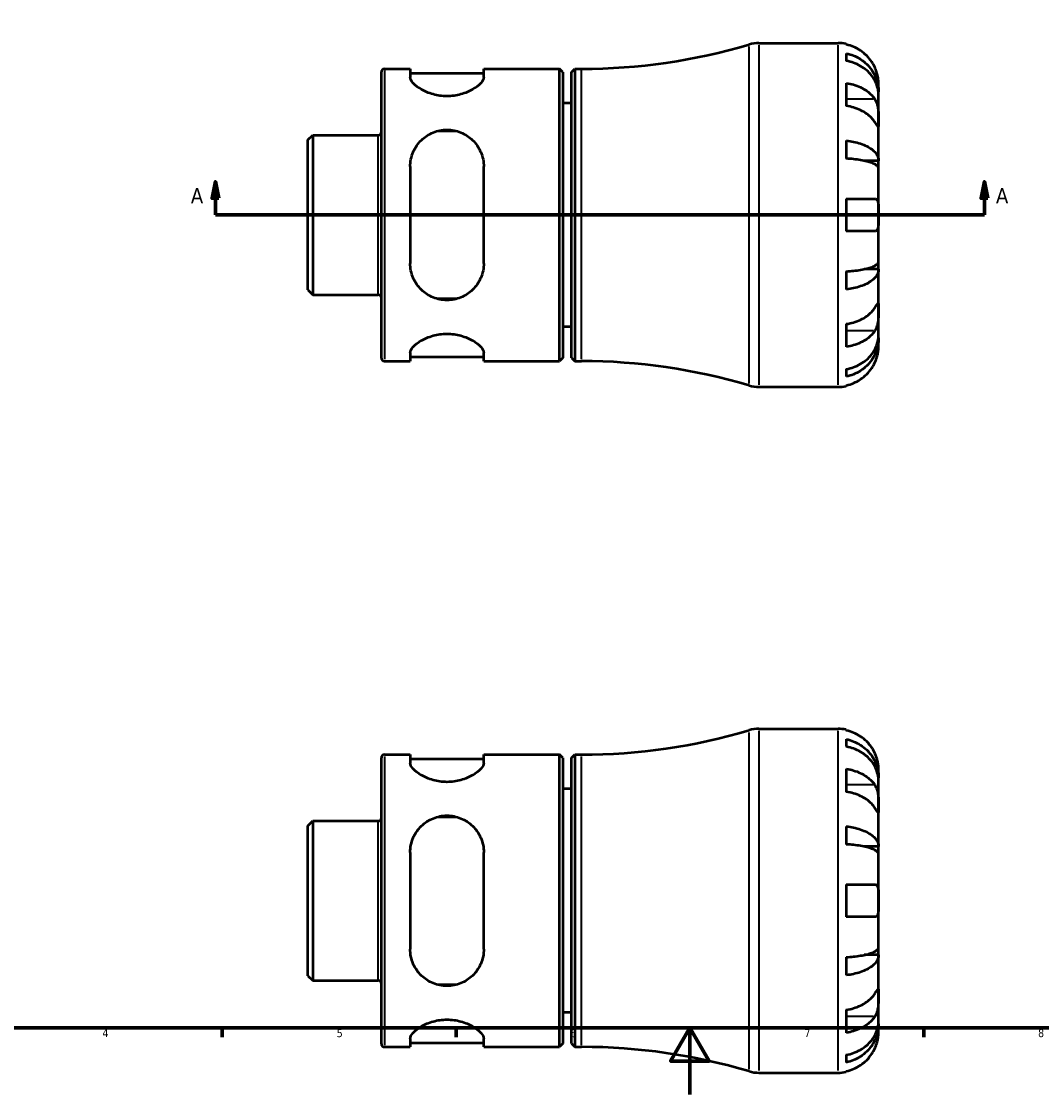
# Model space of a CAD drawing. Header units: millimetres. Extents: x -86 to 904, y -52 to 594.
# Tile 2 of 5: x 220 to 526, y 0 to 321. Entities that reach past the tile are written whole.
import ezdxf

# ---------------------------------------------------------------- set-up
doc = ezdxf.new("R2010")
doc.units = ezdxf.units.MM
for name, color, linetype, lineweight in [('Border (ANSI)', 7, 'Continuous', 70), ('Section Line (ANSI)', 7, 'Continuous', 70), ('Visible (ANSI)', 7, 'Continuous', 50), ('Visible Narrow (ANSI)', 7, 'Continuous', 35)]:
    doc.layers.add(name, color=color, linetype=linetype, lineweight=lineweight)
doc.styles.add('Label Text (ANSI)', font='tahoma.ttf')
doc.styles.add('Note Text (ANSI)', font='tahoma.ttf')

# ---------------------------------------------------------------- blocks, each defined once
blk = doc.blocks.new('Borders Default Border')
at = {"layer": 'Border (ANSI)'}
for p, q in [((280.33, 20), (280.33, 17.2)), ((350.42, 20), (350.42, 17.2)), ((490.58, 20), (490.58, 17.2))]:
    blk.add_line(p, q, dxfattribs=at)
at = {"layer": 'Border (ANSI)', "flags": 128}
for points in [[(20, 20), (20, 574), (821, 574), (821, 20), (20, 20)], [(420.5, 0), (420.5, 20), (414.73, 10), (426.27, 10), (420.5, 20)]]:
    blk.add_lwpolyline(points, dxfattribs=at)
at = {"layer": 'Border (ANSI)', "color": 5, "true_color": 0x0000ff, "char_height": 2.4, "attachment_point": 7, "style": 'Note Text (ANSI)'}
for s, insert in [('4', (244.45, 17.2)), ('5', (314.67, 17.15)), ('6', (384.69, 17.15)), ('7', (454.8, 17.2)), ('8', (524.84, 17.15))]:
    blk.add_mtext(s, dxfattribs=dict(at, insert=insert))
blk = doc.blocks.new('2dTransSection0')
at = {"layer": 'Section Line (ANSI)', "linetype": 'Continuous'}
for p, q in [((278.32, 273.43), (277.32, 268.43)), ((278.32, 268.43), (278.32, 273.43)), ((279.32, 268.43), (278.32, 273.43)), ((508.74, 273.43), (507.74, 268.43)), ((508.74, 268.43), (508.74, 273.43)), ((509.74, 268.43), (508.74, 273.43)), ((277.32, 268.43), (279.32, 268.43)), ((278.32, 263.43), (278.32, 268.43)), ((507.74, 268.43), (509.74, 268.43)), ((508.74, 263.43), (508.74, 268.43)), ((278.32, 263.43), (287.26, 263.43)), ((499.81, 263.43), (508.74, 263.43))]:
    blk.add_line(p, q, dxfattribs=at)
at = {"layer": 'Section Line (ANSI)'}
blk.add_line((278.32, 263.43), (508.74, 263.43), dxfattribs=at)
at = {"layer": 'Section Line (ANSI)', "linetype": 'Continuous', "flags": 128}
for points in [[(279.32, 268.43), (278.32, 273.43), (277.32, 268.43), (279.32, 268.43)], [(509.74, 268.43), (508.74, 273.43), (507.74, 268.43), (509.74, 268.43)]]:
    blk.add_lwpolyline(points, dxfattribs=at)
at = {"layer": 'Section Line (ANSI)'}
for points in [[(279.32, 268.43), (278.32, 273.43), (277.32, 268.43), (279.32, 268.43)], [(509.74, 268.43), (508.74, 273.43), (507.74, 268.43), (509.74, 268.43)]]:
    blk.add_solid(points, dxfattribs=at)
at = {"layer": 'Section Line (ANSI)', "char_height": 4.57, "attachment_point": 7, "style": 'Label Text (ANSI)'}
for insert in [(270.96, 266.93), (512.21, 266.93)]:
    blk.add_mtext('A', dxfattribs=dict(at, insert=insert))

msp = doc.modelspace()

# ---------------------------------------------------------------- linework, layer by layer
at = {"layer": 'Visible (ANSI)'}
for p, q in [((441.1703, 314.9274), (464.9062, 314.9274)), ((467.3312, 314.6824), (467.3312, 314.4524)), ((467.3312, 311.8216), (467.3312, 309.5862)), ((328.0312, 220.5774), (328.0312, 306.2774)), ((328.9562, 307.2024), (336.6737, 307.2024)), ((336.6737, 307.2024), (336.6737, 304.7346)), ((336.6737, 305.9424), (358.7237, 305.9424)), ((358.7237, 307.2024), (381.4662, 307.2024)), ((358.7237, 304.7346), (358.7237, 307.2024)), ((381.4662, 219.6524), (381.4662, 307.2024)), ((382.4662, 306.2024), (381.4662, 307.2024)), ((382.4662, 306.2024), (382.4662, 220.6524)), ((385.0312, 306.2024), (386.0312, 307.2024)), ((385.0312, 220.6524), (385.0312, 306.2024)), ((386.0312, 307.2024), (386.0312, 219.6524)), ((386.0312, 307.2024), (388.0312, 307.2024)), ((467.3312, 302.937), (467.3312, 296.0781)), ((477.0312, 300.2687), (477.0312, 302.8024)), ((477.0312, 300.2687), (476.98, 300.2687)), ((477.0312, 299.3043), (477.0312, 300.2687)), ((477.0312, 291.2697), (477.0312, 299.3043)), ((385.0312, 296.9274), (382.4662, 296.9274)), ((477.0312, 279.6519), (477.0312, 291.2697)), ((306.0312, 285.8948), (307.4653, 287.3289)), ((307.4653, 287.3289), (327.1062, 287.3289)), ((307.4653, 287.3289), (307.4653, 239.5259)), ((344.9339, 288.5901), (350.4636, 288.5901)), ((306.0312, 240.96), (306.0312, 285.8948)), ((467.3312, 285.7084), (467.3312, 280.3115)), ((477.0312, 279.6519), (472.7395, 279.6519)), ((477.0312, 277.3237), (477.0312, 279.6519)), ((336.6737, 277.9174), (336.6737, 248.9374)), ((358.7237, 248.9374), (358.7237, 277.9174)), ((477.0312, 263.4274), (477.0312, 277.3237)), ((467.3312, 268.2774), (467.3312, 258.5774)), ((467.3312, 268.2774), (475.8994, 268.2774)), ((477.0312, 249.531), (477.0312, 263.4274)), ((475.8994, 258.5774), (467.3312, 258.5774)), ((477.0312, 247.2028), (477.0312, 249.531)), ((467.3312, 246.5432), (467.3312, 241.1464)), ((477.0312, 247.2028), (472.7395, 247.2028)), ((477.0312, 235.585), (477.0312, 247.2028)), ((306.0312, 240.96), (307.4653, 239.5259)), ((307.4653, 239.5259), (327.1062, 239.5259)), ((350.4636, 238.2647), (344.9339, 238.2647)), ((477.0312, 227.5504), (477.0312, 235.585)), ((385.0312, 229.9274), (382.4662, 229.9274)), ((467.3312, 230.7767), (467.3312, 223.9177)), ((477.0312, 226.5861), (476.98, 226.5861)), ((477.0312, 226.5861), (477.0312, 227.5504)), ((477.0312, 224.0524), (477.0312, 226.5861)), ((336.6737, 222.1201), (336.6737, 219.6524)), ((358.7237, 219.6524), (358.7237, 222.1201)), ((328.9562, 219.6524), (336.6737, 219.6524)), ((336.6737, 220.9124), (358.7237, 220.9124)), ((358.7237, 219.6524), (381.4662, 219.6524)), ((382.4662, 220.6524), (381.4662, 219.6524)), ((385.0312, 220.6524), (386.0312, 219.6524)), ((386.0312, 219.6524), (388.0312, 219.6524)), ((467.3312, 217.2686), (467.3312, 215.0331)), ((467.3312, 212.4023), (467.3312, 212.1723)), ((441.1703, 211.9274), (464.9062, 211.9274)), ((441.1703, 109.5288), (464.9062, 109.5288)), ((467.3312, 109.2838), (467.3312, 109.0538)), ((467.3312, 106.423), (467.3312, 104.1876)), ((328.0312, 15.1788), (328.0312, 100.8788)), ((328.9562, 101.8038), (336.6737, 101.8038)), ((336.6737, 101.8038), (336.6737, 99.3361)), ((336.6737, 100.5438), (358.7237, 100.5438)), ((358.7237, 101.8038), (381.4662, 101.8038)), ((358.7237, 99.3361), (358.7237, 101.8038)), ((381.4662, 14.2538), (381.4662, 101.8038)), ((382.4662, 100.8038), (381.4662, 101.8038)), ((382.4662, 100.8038), (382.4662, 15.2538)), ((385.0312, 100.8038), (386.0312, 101.8038)), ((385.0312, 15.2538), (385.0312, 100.8038)), ((386.0312, 101.8038), (386.0312, 14.2538)), ((386.0312, 101.8038), (388.0312, 101.8038)), ((467.3312, 97.5384), (467.3312, 90.6795)), ((477.0312, 94.8701), (477.0312, 97.4038)), ((477.0312, 94.8701), (476.98, 94.8701)), ((477.0312, 93.9057), (477.0312, 94.8701)), ((477.0312, 85.8711), (477.0312, 93.9057)), ((385.0312, 91.5288), (382.4662, 91.5288)), ((477.0312, 74.2533), (477.0312, 85.8711)), ((306.0312, 80.4962), (307.4653, 81.9303)), ((306.0312, 35.5614), (306.0312, 80.4962)), ((307.4653, 81.9303), (327.1062, 81.9303)), ((307.4653, 81.9303), (307.4653, 34.1273)), ((344.9339, 83.1915), (350.4636, 83.1915)), ((467.3312, 80.3098), (467.3312, 74.9129)), ((477.0312, 74.2533), (472.7395, 74.2533)), ((477.0312, 71.9251), (477.0312, 74.2533)), ((336.6737, 72.5188), (336.6737, 43.5388)), ((358.7237, 43.5388), (358.7237, 72.5188)), ((477.0312, 58.0288), (477.0312, 71.9251)), ((467.3312, 62.8788), (467.3312, 53.1788)), ((467.3312, 62.8788), (475.8994, 62.8788)), ((477.0312, 44.1324), (477.0312, 58.0288)), ((475.8994, 53.1788), (467.3312, 53.1788)), ((477.0312, 41.8043), (472.7395, 41.8043)), ((477.0312, 41.8043), (477.0312, 44.1324)), ((477.0312, 30.1865), (477.0312, 41.8043)), ((467.3312, 41.1446), (467.3312, 35.7478)), ((306.0312, 35.5614), (307.4653, 34.1273)), ((307.4653, 34.1273), (327.1062, 34.1273)), ((350.4636, 32.8661), (344.9339, 32.8661)), ((477.0312, 22.1518), (477.0312, 30.1865)), ((385.0312, 24.5288), (382.4662, 24.5288)), ((467.3312, 25.3781), (467.3312, 18.5192)), ((477.0312, 21.1875), (476.98, 21.1875)), ((477.0312, 21.1875), (477.0312, 22.1518)), ((477.0312, 18.6538), (477.0312, 21.1875)), ((336.6737, 16.7215), (336.6737, 14.2538)), ((358.7237, 14.2538), (358.7237, 16.7215)), ((328.9562, 14.2538), (336.6737, 14.2538)), ((336.6737, 15.5138), (358.7237, 15.5138)), ((358.7237, 14.2538), (381.4662, 14.2538)), ((382.4662, 15.2538), (381.4662, 14.2538)), ((385.0312, 15.2538), (386.0312, 14.2538)), ((386.0312, 14.2538), (388.0312, 14.2538)), ((467.3312, 11.87), (467.3312, 9.6345)), ((441.1703, 6.5288), (464.9062, 6.5288)), ((467.3312, 7.0037), (467.3312, 6.7738))]:
    msp.add_line(p, q, dxfattribs=at)
for centre, radius, start, end in [((388.0312, 483.5325), 176.3301, 270, 286.542668), ((441.1703, 304.6274), 10.3, 90, 106.542668), ((464.9062, 302.8024), 12.125, 78.463041, 90), ((328.9562, 306.2774), 0.925, 90, 180), ((327.1062, 288.2539), 0.925, 270, 0), ((327.1062, 238.6009), 0.925, 0, 90), ((328.9562, 220.5774), 0.925, 180, 270), ((388.0312, 43.3223), 176.3301, 73.457332, 90), ((441.1703, 222.2274), 10.3, 253.457332, 270), ((464.9062, 224.0524), 12.125, 270, 281.536959), ((441.1703, 99.2288), 10.3, 90, 106.542668), ((464.9062, 97.4038), 12.125, 78.463041, 90), ((388.0312, 278.1339), 176.3301, 270, 286.542668), ((328.9562, 100.8788), 0.925, 90, 180), ((327.1062, 82.8553), 0.925, 270, 0), ((327.1062, 33.2023), 0.925, 0, 90), ((328.9562, 15.1788), 0.925, 180, 270), ((388.0312, -162.0763), 176.3301, 73.457332, 90), ((441.1703, 16.8288), 10.3, 253.457332, 270), ((464.9062, 18.6538), 12.125, 270, 281.536959)]:
    msp.add_arc(centre, radius, start, end, dxfattribs=at)
for points, knots in [([(475.8994, 307.6524), (475.6451, 308.2023), (475.3347, 308.7618), (474.5273, 309.9745), (474.0006, 310.608), (472.9415, 311.6701), (472.3119, 312.197), (470.9557, 313.1058), (470.2291, 313.4878), (468.8662, 314.0537), (468.1078, 314.2932), (467.3312, 314.4524)], [5.91431509, 5.91431509, 5.91431509, 5.91431509, 6.08973097, 6.08973097, 6.31513088, 6.31513088, 6.53972007, 6.53972007, 6.76430927, 6.76430927, 6.98242657, 6.98242657, 6.98242657, 6.98242657]), ([(467.3312, 311.8216), (468.1085, 311.6675), (468.8676, 311.4356), (470.2311, 310.8878), (470.9577, 310.5182), (472.314, 309.6389), (472.9437, 309.1291), (474.0026, 308.1017), (474.5291, 307.4892), (475.4368, 306.1705), (475.818, 305.4643), (476.3924, 304.1186), (476.6378, 303.3549), (476.9572, 301.7946), (477.0312, 300.998), (477.0312, 300.2687)], [0.23003486, 0.23003486, 0.23003486, 0.23003486, 0.44833783, 0.44833783, 0.67289568, 0.67289568, 0.89745353, 0.89745353, 1.12262674, 1.12262674, 1.34779995, 1.34779995, 1.5738057, 1.5738057, 1.79981146, 1.79981146, 1.79981146, 1.79981146]), ([(477.0312, 299.3043), (477.0312, 299.9534), (476.9572, 300.6624), (476.6378, 302.051), (476.3924, 302.7307), (475.818, 303.9283), (475.4368, 304.5568), (474.5291, 305.7304), (474.0026, 306.2755), (472.9437, 307.1899), (472.314, 307.6436), (470.9577, 308.4262), (470.2311, 308.7551), (468.8676, 309.2426), (468.1085, 309.449), (467.3312, 309.5862)], [5.40543246, 5.40543246, 5.40543246, 5.40543246, 5.63143821, 5.63143821, 5.85744396, 5.85744396, 6.08261717, 6.08261717, 6.30779038, 6.30779038, 6.53234823, 6.53234823, 6.75690608, 6.75690608, 6.97520905, 6.97520905, 6.97520905, 6.97520905]), ([(477.0312, 302.8024), (477.0312, 302.8024), (477.032, 302.8752), (477.0252, 303.1793), (477.0164, 303.4272), (476.9574, 304.0464), (476.9109, 304.3998), (476.7663, 305.1432), (476.6769, 305.5156), (476.4892, 306.1479), (476.4076, 306.3951), (476.2345, 306.8685), (476.1453, 307.0931), (476.0009, 307.4291), (475.9509, 307.5411), (475.8994, 307.6524)], [0, 0, 0, 0, 0.145589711, 0.145589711, 0.30930841, 0.30930841, 0.458305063, 0.458305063, 0.587351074, 0.587351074, 0.667754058, 0.667754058, 0.739991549, 0.739991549, 0.776322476, 0.776322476, 0.776322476, 0.776322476]), ([(358.7237, 304.7346), (358.7237, 304.2248), (358.4216, 303.5983), (357.236, 302.2821), (356.3538, 301.5951), (354.3923, 300.4723), (353.2065, 299.9458), (351.2222, 299.3898), (350.5267, 299.2426), (349.1148, 299.0464), (348.3984, 298.9975), (347.6987, 298.9975), (346.9991, 298.9975), (346.2826, 299.0464), (344.8707, 299.2426), (344.1753, 299.3898), (342.191, 299.9458), (341.0051, 300.4723), (339.0436, 301.5951), (338.1615, 302.2821), (336.9758, 303.5983), (336.6737, 304.2248), (336.6737, 304.7346)], [-1.76366167, -1.76366167, -1.76366167, -1.76366167, -1.30162206, -1.30162206, -0.83958244, -0.83958244, -0.41979122, -0.41979122, -0.20989561, -0.20989561, 0, 0, 0, 0.20989561, 0.20989561, 0.41979122, 0.41979122, 0.83958244, 0.83958244, 1.30162206, 1.30162206, 1.76366167, 1.76366167, 1.76366167, 1.76366167]), ([(467.3312, 302.937), (468.1078, 302.8244), (468.8662, 302.6551), (470.2291, 302.2549), (470.9557, 301.9848), (472.3119, 301.3422), (472.9415, 300.9696), (474.0006, 300.2186), (474.5273, 299.7706), (475.3347, 298.9131), (475.6451, 298.5175), (475.8994, 298.1286)], [0.23003714, 0.23003714, 0.23003714, 0.23003714, 0.44815444, 0.44815444, 0.67274363, 0.67274363, 0.89733283, 0.89733283, 1.12273273, 1.12273273, 1.29814862, 1.29814862, 1.29814862, 1.29814862]), ([(475.8994, 291.2697), (475.6451, 291.6585), (475.3347, 292.0542), (474.5273, 292.9117), (474.0006, 293.3596), (472.9415, 294.1107), (472.3119, 294.4832), (470.9557, 295.1259), (470.2291, 295.396), (468.8662, 295.7961), (468.1078, 295.9655), (467.3312, 296.0781)], [5.91431509, 5.91431509, 5.91431509, 5.91431509, 6.08973097, 6.08973097, 6.31513088, 6.31513088, 6.53972007, 6.53972007, 6.76430927, 6.76430927, 6.98242657, 6.98242657, 6.98242657, 6.98242657]), ([(475.8994, 298.1286), (475.9531, 298.0466), (476.0051, 297.9611), (476.1873, 297.6385), (476.3063, 297.3824), (476.524, 296.807), (476.6193, 296.4876), (476.8105, 295.6674), (476.886, 295.1589), (476.9939, 294.0308), (477.0149, 293.4238), (477.0335, 292.2624), (477.0312, 291.7234), (477.0312, 291.2697)], [-0.780900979, -0.780900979, -0.780900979, -0.780900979, -0.742496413, -0.742496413, -0.641680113, -0.641680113, -0.533087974, -0.533087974, -0.377279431, -0.377279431, -0.192503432, -0.192503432, 0, 0, 0, 0]), ([(477.0312, 291.2697), (477.0312, 291.0016), (477.0315, 290.7658), (477.029, 290.3551), (477.026, 290.187), (477.0012, 289.9101), (476.9741, 289.8375), (476.863, 289.8633), (476.7824, 289.9539), (476.5849, 290.2272), (476.4878, 290.3718), (476.2647, 290.7099), (476.1411, 290.8999), (475.9702, 291.1615), (475.9352, 291.2151), (475.8994, 291.2697)], [0, 0, 0, 0, 0.113756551, 0.113756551, 0.235380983, 0.235380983, 0.394308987, 0.394308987, 0.546306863, 0.546306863, 0.652040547, 0.652040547, 0.753818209, 0.753818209, 0.779337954, 0.779337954, 0.779337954, 0.779337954]), ([(336.6737, 277.9174), (336.6737, 279.3707), (336.9758, 280.8883), (338.1615, 283.6487), (339.0436, 284.8934), (341.0051, 286.7728), (342.191, 287.5745), (344.1753, 288.3886), (344.8707, 288.5978), (346.2826, 288.8747), (346.9991, 288.9424), (348.3984, 288.9424), (349.1148, 288.8747), (350.5267, 288.5978), (351.2222, 288.3886), (353.2065, 287.5745), (354.3923, 286.7728), (356.3538, 284.8934), (357.236, 283.6487), (358.4216, 280.8883), (358.7237, 279.3707), (358.7237, 277.9174)], [1.68610522, 1.68610522, 1.68610522, 1.68610522, 2.14814484, 2.14814484, 2.61018445, 2.61018445, 3.02997567, 3.02997567, 3.23987128, 3.23987128, 3.44976689, 3.44976689, 3.6596625, 3.6596625, 3.86955811, 3.86955811, 4.28934933, 4.28934933, 4.75138895, 4.75138895, 5.21342856, 5.21342856, 5.21342856, 5.21342856]), ([(467.3312, 285.7084), (468.1085, 285.6276), (468.8676, 285.506), (470.2311, 285.2188), (470.9577, 285.0251), (472.314, 284.5641), (472.9437, 284.2969), (474.0026, 283.7583), (474.5291, 283.4372), (475.4368, 282.7458), (475.818, 282.3756), (476.3924, 281.6702), (476.6378, 281.2698), (476.9572, 280.4519), (477.0312, 280.0343), (477.0312, 279.6519)], [0.23003486, 0.23003486, 0.23003486, 0.23003486, 0.44833783, 0.44833783, 0.67289568, 0.67289568, 0.89745353, 0.89745353, 1.12262674, 1.12262674, 1.34779995, 1.34779995, 1.5738057, 1.5738057, 1.79981146, 1.79981146, 1.79981146, 1.79981146]), ([(477.0312, 277.3237), (477.0312, 277.5124), (476.9572, 277.7184), (476.6378, 278.1219), (476.3924, 278.3194), (475.818, 278.6674), (475.4368, 278.85), (474.5291, 279.1911), (474.0026, 279.3495), (472.9437, 279.6152), (472.314, 279.747), (470.9577, 279.9744), (470.2311, 280.07), (468.8676, 280.2117), (468.1085, 280.2717), (467.3312, 280.3115)], [5.40543246, 5.40543246, 5.40543246, 5.40543246, 5.63143821, 5.63143821, 5.85744396, 5.85744396, 6.08261717, 6.08261717, 6.30779038, 6.30779038, 6.53234823, 6.53234823, 6.75690608, 6.75690608, 6.97520905, 6.97520905, 6.97520905, 6.97520905]), ([(475.8994, 268.2774), (475.9698, 268.2774), (476.0372, 268.2702), (476.2181, 268.229), (476.3237, 268.178), (476.5247, 268.0136), (476.6157, 267.8932), (476.8083, 267.5018), (476.8859, 267.1896), (476.9941, 266.3739), (477.015, 265.8593), (477.0335, 264.7028), (477.0312, 264.0679), (477.0312, 263.4274)], [-0.775077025, -0.775077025, -0.775077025, -0.775077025, -0.725603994, -0.725603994, -0.635942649, -0.635942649, -0.533656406, -0.533656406, -0.3753162, -0.3753162, -0.192167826, -0.192167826, 0, 0, 0, 0]), ([(477.0312, 263.4274), (477.0312, 262.9919), (477.0317, 262.5585), (477.0274, 261.6765), (477.0218, 261.2366), (476.9771, 260.3074), (476.928, 259.8542), (476.7639, 259.2502), (476.6763, 259.0539), (476.4809, 258.7976), (476.3854, 258.7166), (476.1674, 258.6066), (476.0452, 258.5792), (475.9082, 258.5774), (475.9038, 258.5774), (475.8994, 258.5774)], [-3.375359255, -3.375359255, -3.375359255, -3.375359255, -3.244720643, -3.244720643, -3.100812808, -3.100812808, -2.913185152, -2.913185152, -2.785408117, -2.785408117, -2.690943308, -2.690943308, -2.594272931, -2.594272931, -2.591082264, -2.591082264, -2.591082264, -2.591082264]), ([(358.7237, 248.9374), (358.7237, 247.4841), (358.4216, 245.9665), (357.236, 243.2061), (356.3538, 241.9613), (354.3923, 240.0819), (353.2065, 239.2803), (351.2222, 238.4661), (350.5267, 238.257), (349.1148, 237.9801), (348.3984, 237.9124), (347.6987, 237.9124), (346.9991, 237.9124), (346.2826, 237.9801), (344.8707, 238.257), (344.1753, 238.4661), (342.191, 239.2803), (341.0051, 240.0819), (339.0436, 241.9613), (338.1615, 243.2061), (336.9758, 245.9665), (336.6737, 247.4841), (336.6737, 248.9374)], [-1.76366167, -1.76366167, -1.76366167, -1.76366167, -1.30162206, -1.30162206, -0.83958244, -0.83958244, -0.41979122, -0.41979122, -0.20989561, -0.20989561, 0, 0, 0, 0.20989561, 0.20989561, 0.41979122, 0.41979122, 0.83958244, 0.83958244, 1.30162206, 1.30162206, 1.76366167, 1.76366167, 1.76366167, 1.76366167]), ([(467.3312, 246.5432), (468.1085, 246.5831), (468.8676, 246.6431), (470.2311, 246.7847), (470.9577, 246.8803), (472.314, 247.1077), (472.9437, 247.2396), (474.0026, 247.5053), (474.5291, 247.6637), (475.4368, 248.0047), (475.818, 248.1873), (476.3924, 248.5354), (476.6378, 248.7329), (476.9572, 249.1364), (477.0312, 249.3424), (477.0312, 249.531)], [0.23003486, 0.23003486, 0.23003486, 0.23003486, 0.44833783, 0.44833783, 0.67289568, 0.67289568, 0.89745353, 0.89745353, 1.12262674, 1.12262674, 1.34779995, 1.34779995, 1.5738057, 1.5738057, 1.79981146, 1.79981146, 1.79981146, 1.79981146]), ([(477.0312, 247.2028), (477.0312, 246.8205), (476.9572, 246.4029), (476.6378, 245.5849), (476.3924, 245.1846), (475.818, 244.4791), (475.4368, 244.1089), (474.5291, 243.4176), (474.0026, 243.0965), (472.9437, 242.5579), (472.314, 242.2906), (470.9577, 241.8296), (470.2311, 241.6359), (468.8676, 241.3487), (468.1085, 241.2272), (467.3312, 241.1464)], [5.40543246, 5.40543246, 5.40543246, 5.40543246, 5.63143821, 5.63143821, 5.85744396, 5.85744396, 6.08261717, 6.08261717, 6.30779038, 6.30779038, 6.53234823, 6.53234823, 6.75690608, 6.75690608, 6.97520905, 6.97520905, 6.97520905, 6.97520905]), ([(467.3312, 230.7767), (468.1078, 230.8893), (468.8662, 231.0586), (470.2291, 231.4588), (470.9557, 231.7289), (472.3119, 232.3715), (472.9415, 232.7441), (474.0006, 233.4951), (474.5273, 233.9431), (475.3347, 234.8005), (475.6451, 235.1962), (475.8994, 235.585)], [0.23003714, 0.23003714, 0.23003714, 0.23003714, 0.44815444, 0.44815444, 0.67274363, 0.67274363, 0.89733283, 0.89733283, 1.12273273, 1.12273273, 1.29814862, 1.29814862, 1.29814862, 1.29814862]), ([(475.8994, 235.585), (475.9531, 235.667), (476.0051, 235.7467), (476.1873, 236.0258), (476.3063, 236.2083), (476.524, 236.5371), (476.6193, 236.6776), (476.8105, 236.9349), (476.886, 237.0112), (476.9939, 236.9981), (477.0149, 236.8751), (477.0335, 236.3976), (477.0312, 236.0388), (477.0312, 235.585)], [-0.780900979, -0.780900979, -0.780900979, -0.780900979, -0.742496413, -0.742496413, -0.641680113, -0.641680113, -0.533087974, -0.533087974, -0.377279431, -0.377279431, -0.192503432, -0.192503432, 0, 0, 0, 0]), ([(477.0312, 235.585), (477.0312, 235.3169), (477.0315, 235.0183), (477.029, 234.35), (477.026, 233.9795), (477.0012, 233.087), (476.9741, 232.5604), (476.863, 231.5305), (476.7824, 231.0381), (476.5849, 230.2472), (476.4878, 229.9403), (476.2647, 229.3785), (476.1411, 229.125), (475.9702, 228.8369), (475.9352, 228.7807), (475.8994, 228.7261)], [0, 0, 0, 0, 0.113756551, 0.113756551, 0.235380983, 0.235380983, 0.394308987, 0.394308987, 0.546306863, 0.546306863, 0.652040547, 0.652040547, 0.753818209, 0.753818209, 0.779337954, 0.779337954, 0.779337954, 0.779337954]), ([(475.8994, 228.7261), (475.6451, 228.3373), (475.3347, 227.9416), (474.5273, 227.0841), (474.0006, 226.6362), (472.9415, 225.8851), (472.3119, 225.5126), (470.9557, 224.8699), (470.2291, 224.5998), (468.8662, 224.1997), (468.1078, 224.0303), (467.3312, 223.9177)], [5.91431509, 5.91431509, 5.91431509, 5.91431509, 6.08973097, 6.08973097, 6.31513088, 6.31513088, 6.53972007, 6.53972007, 6.76430927, 6.76430927, 6.98242657, 6.98242657, 6.98242657, 6.98242657]), ([(336.6737, 222.1201), (336.6737, 222.6299), (336.9758, 223.2564), (338.1615, 224.5727), (339.0436, 225.2596), (341.0051, 226.3824), (342.191, 226.9089), (344.1753, 227.465), (344.8707, 227.6121), (346.2826, 227.8084), (346.9991, 227.8572), (348.3984, 227.8572), (349.1148, 227.8084), (350.5267, 227.6121), (351.2222, 227.465), (353.2065, 226.9089), (354.3923, 226.3824), (356.3538, 225.2596), (357.236, 224.5727), (358.4216, 223.2564), (358.7237, 222.6299), (358.7237, 222.1201)], [1.68610522, 1.68610522, 1.68610522, 1.68610522, 2.14814484, 2.14814484, 2.61018445, 2.61018445, 3.02997567, 3.02997567, 3.23987128, 3.23987128, 3.44976689, 3.44976689, 3.6596625, 3.6596625, 3.86955811, 3.86955811, 4.28934933, 4.28934933, 4.75138895, 4.75138895, 5.21342856, 5.21342856, 5.21342856, 5.21342856]), ([(467.3312, 217.2686), (468.1085, 217.4057), (468.8676, 217.6121), (470.2311, 218.0996), (470.9577, 218.4285), (472.314, 219.2112), (472.9437, 219.6649), (474.0026, 220.5792), (474.5291, 221.1243), (475.4368, 222.298), (475.818, 222.9265), (476.3924, 224.1241), (476.6378, 224.8037), (476.9572, 226.1924), (477.0312, 226.9013), (477.0312, 227.5504)], [0.23003486, 0.23003486, 0.23003486, 0.23003486, 0.44833783, 0.44833783, 0.67289568, 0.67289568, 0.89745353, 0.89745353, 1.12262674, 1.12262674, 1.34779995, 1.34779995, 1.5738057, 1.5738057, 1.79981146, 1.79981146, 1.79981146, 1.79981146]), ([(477.0312, 226.5861), (477.0312, 225.8567), (476.9572, 225.0601), (476.6378, 223.4998), (476.3924, 222.7361), (475.818, 221.3905), (475.4368, 220.6843), (474.5291, 219.3655), (474.0026, 218.753), (472.9437, 217.7256), (472.314, 217.2159), (470.9577, 216.3365), (470.2311, 215.9669), (468.8676, 215.4191), (468.1085, 215.1873), (467.3312, 215.0331)], [5.40543246, 5.40543246, 5.40543246, 5.40543246, 5.63143821, 5.63143821, 5.85744396, 5.85744396, 6.08261717, 6.08261717, 6.30779038, 6.30779038, 6.53234823, 6.53234823, 6.75690608, 6.75690608, 6.97520905, 6.97520905, 6.97520905, 6.97520905]), ([(475.8994, 219.2024), (475.9698, 219.3544), (476.0372, 219.5077), (476.2181, 219.9407), (476.3237, 220.2204), (476.5247, 220.8139), (476.6157, 221.1237), (476.8083, 221.884), (476.8859, 222.3083), (476.9941, 223.1028), (477.015, 223.4429), (477.0335, 223.9255), (477.0312, 224.0524), (477.0312, 224.0524)], [-0.775077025, -0.775077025, -0.775077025, -0.775077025, -0.725603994, -0.725603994, -0.635942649, -0.635942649, -0.533656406, -0.533656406, -0.3753162, -0.3753162, -0.192167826, -0.192167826, 0, 0, 0, 0]), ([(467.3312, 212.4023), (468.1078, 212.5616), (468.8662, 212.801), (470.2291, 213.3669), (470.9557, 213.7489), (472.3119, 214.6578), (472.9415, 215.1846), (474.0006, 216.2468), (474.5273, 216.8803), (475.3347, 218.0929), (475.6451, 218.6525), (475.8994, 219.2024)], [0.23003714, 0.23003714, 0.23003714, 0.23003714, 0.44815444, 0.44815444, 0.67274363, 0.67274363, 0.89733283, 0.89733283, 1.12273273, 1.12273273, 1.29814862, 1.29814862, 1.29814862, 1.29814862]), ([(475.8994, 102.2538), (475.6451, 102.8037), (475.3347, 103.3633), (474.5273, 104.5759), (474.0006, 105.2094), (472.9415, 106.2715), (472.3119, 106.7984), (470.9557, 107.7072), (470.2291, 108.0892), (468.8662, 108.6551), (468.1078, 108.8946), (467.3312, 109.0538)], [5.91431509, 5.91431509, 5.91431509, 5.91431509, 6.08973097, 6.08973097, 6.31513088, 6.31513088, 6.53972007, 6.53972007, 6.76430927, 6.76430927, 6.98242657, 6.98242657, 6.98242657, 6.98242657]), ([(467.3312, 106.423), (468.1085, 106.2689), (468.8676, 106.037), (470.2311, 105.4892), (470.9577, 105.1197), (472.314, 104.2403), (472.9437, 103.7305), (474.0026, 102.7031), (474.5291, 102.0906), (475.4368, 100.7719), (475.818, 100.0657), (476.3924, 98.72), (476.6378, 97.9563), (476.9572, 96.3961), (477.0312, 95.5995), (477.0312, 94.8701)], [0.23003486, 0.23003486, 0.23003486, 0.23003486, 0.44833783, 0.44833783, 0.67289568, 0.67289568, 0.89745353, 0.89745353, 1.12262674, 1.12262674, 1.34779995, 1.34779995, 1.5738057, 1.5738057, 1.79981146, 1.79981146, 1.79981146, 1.79981146]), ([(477.0312, 93.9057), (477.0312, 94.5548), (476.9572, 95.2638), (476.6378, 96.6524), (476.3924, 97.3321), (475.818, 98.5297), (475.4368, 99.1582), (474.5291, 100.3318), (474.0026, 100.877), (472.9437, 101.7913), (472.314, 102.245), (470.9577, 103.0276), (470.2311, 103.3565), (468.8676, 103.844), (468.1085, 104.0504), (467.3312, 104.1876)], [5.40543246, 5.40543246, 5.40543246, 5.40543246, 5.63143821, 5.63143821, 5.85744396, 5.85744396, 6.08261717, 6.08261717, 6.30779038, 6.30779038, 6.53234823, 6.53234823, 6.75690608, 6.75690608, 6.97520905, 6.97520905, 6.97520905, 6.97520905]), ([(477.0312, 97.4038), (477.0312, 97.4038), (477.0317, 97.4624), (477.0274, 97.7055), (477.0218, 97.9005), (476.9771, 98.4888), (476.928, 98.9174), (476.7639, 99.7541), (476.6763, 100.1181), (476.4809, 100.7779), (476.3854, 101.0635), (476.1674, 101.6439), (476.0452, 101.9367), (475.9082, 102.2348), (475.9038, 102.2443), (475.8994, 102.2538)], [-3.375359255, -3.375359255, -3.375359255, -3.375359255, -3.244720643, -3.244720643, -3.100812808, -3.100812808, -2.913185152, -2.913185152, -2.785408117, -2.785408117, -2.690943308, -2.690943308, -2.594272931, -2.594272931, -2.591082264, -2.591082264, -2.591082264, -2.591082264]), ([(358.7237, 99.3361), (358.7237, 98.8263), (358.4216, 98.1998), (357.236, 96.8835), (356.3538, 96.1965), (354.3923, 95.0737), (353.2065, 94.5473), (351.2222, 93.9912), (350.5267, 93.844), (349.1148, 93.6478), (348.3984, 93.5989), (347.6987, 93.5989), (346.9991, 93.5989), (346.2826, 93.6478), (344.8707, 93.844), (344.1753, 93.9912), (342.191, 94.5473), (341.0051, 95.0737), (339.0436, 96.1965), (338.1615, 96.8835), (336.9758, 98.1998), (336.6737, 98.8263), (336.6737, 99.3361)], [-1.76366167, -1.76366167, -1.76366167, -1.76366167, -1.30162206, -1.30162206, -0.83958244, -0.83958244, -0.41979122, -0.41979122, -0.20989561, -0.20989561, 0, 0, 0, 0.20989561, 0.20989561, 0.41979122, 0.41979122, 0.83958244, 0.83958244, 1.30162206, 1.30162206, 1.76366167, 1.76366167, 1.76366167, 1.76366167]), ([(467.3312, 97.5384), (468.1078, 97.4258), (468.8662, 97.2565), (470.2291, 96.8563), (470.9557, 96.5862), (472.3119, 95.9436), (472.9415, 95.571), (474.0006, 94.82), (474.5273, 94.372), (475.3347, 93.5146), (475.6451, 93.1189), (475.8994, 92.7301)], [0.23003714, 0.23003714, 0.23003714, 0.23003714, 0.44815444, 0.44815444, 0.67274363, 0.67274363, 0.89733283, 0.89733283, 1.12273273, 1.12273273, 1.29814862, 1.29814862, 1.29814862, 1.29814862]), ([(475.8994, 85.8711), (475.6451, 86.26), (475.3347, 86.6556), (474.5273, 87.5131), (474.0006, 87.961), (472.9415, 88.7121), (472.3119, 89.0846), (470.9557, 89.7273), (470.2291, 89.9974), (468.8662, 90.3975), (468.1078, 90.5669), (467.3312, 90.6795)], [5.91431509, 5.91431509, 5.91431509, 5.91431509, 6.08973097, 6.08973097, 6.31513088, 6.31513088, 6.53972007, 6.53972007, 6.76430927, 6.76430927, 6.98242657, 6.98242657, 6.98242657, 6.98242657]), ([(475.8994, 92.7301), (475.9531, 92.648), (476.0051, 92.5625), (476.1873, 92.2399), (476.3063, 91.9839), (476.524, 91.4084), (476.6193, 91.089), (476.8105, 90.2688), (476.886, 89.7603), (476.9939, 88.6322), (477.0149, 88.0252), (477.0335, 86.8638), (477.0312, 86.3249), (477.0312, 85.8711)], [-0.780900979, -0.780900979, -0.780900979, -0.780900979, -0.742496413, -0.742496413, -0.641680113, -0.641680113, -0.533087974, -0.533087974, -0.377279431, -0.377279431, -0.192503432, -0.192503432, 0, 0, 0, 0]), ([(477.0312, 85.8711), (477.0312, 85.603), (477.0315, 85.3673), (477.029, 84.9565), (477.026, 84.7884), (477.0012, 84.5115), (476.9741, 84.4389), (476.863, 84.4647), (476.7824, 84.5553), (476.5849, 84.8286), (476.4878, 84.9732), (476.2647, 85.3113), (476.1411, 85.5013), (475.9702, 85.7629), (475.9352, 85.8165), (475.8994, 85.8711)], [0, 0, 0, 0, 0.113756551, 0.113756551, 0.235380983, 0.235380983, 0.394308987, 0.394308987, 0.546306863, 0.546306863, 0.652040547, 0.652040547, 0.753818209, 0.753818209, 0.779337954, 0.779337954, 0.779337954, 0.779337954]), ([(336.6737, 72.5188), (336.6737, 73.9721), (336.9758, 75.4897), (338.1615, 78.2501), (339.0436, 79.4948), (341.0051, 81.3742), (342.191, 82.1759), (344.1753, 82.99), (344.8707, 83.1992), (346.2826, 83.4761), (346.9991, 83.5438), (348.3984, 83.5438), (349.1148, 83.4761), (350.5267, 83.1992), (351.2222, 82.99), (353.2065, 82.1759), (354.3923, 81.3742), (356.3538, 79.4948), (357.236, 78.2501), (358.4216, 75.4897), (358.7237, 73.9721), (358.7237, 72.5188)], [1.68610522, 1.68610522, 1.68610522, 1.68610522, 2.14814484, 2.14814484, 2.61018445, 2.61018445, 3.02997567, 3.02997567, 3.23987128, 3.23987128, 3.44976689, 3.44976689, 3.6596625, 3.6596625, 3.86955811, 3.86955811, 4.28934933, 4.28934933, 4.75138895, 4.75138895, 5.21342856, 5.21342856, 5.21342856, 5.21342856]), ([(467.3312, 80.3098), (468.1085, 80.229), (468.8676, 80.1074), (470.2311, 79.8203), (470.9577, 79.6265), (472.314, 79.1655), (472.9437, 78.8983), (474.0026, 78.3597), (474.5291, 78.0386), (475.4368, 77.3473), (475.818, 76.977), (476.3924, 76.2716), (476.6378, 75.8712), (476.9572, 75.0533), (477.0312, 74.6357), (477.0312, 74.2533)], [0.23003486, 0.23003486, 0.23003486, 0.23003486, 0.44833783, 0.44833783, 0.67289568, 0.67289568, 0.89745353, 0.89745353, 1.12262674, 1.12262674, 1.34779995, 1.34779995, 1.5738057, 1.5738057, 1.79981146, 1.79981146, 1.79981146, 1.79981146]), ([(477.0312, 71.9251), (477.0312, 72.1138), (476.9572, 72.3198), (476.6378, 72.7233), (476.3924, 72.9208), (475.818, 73.2688), (475.4368, 73.4515), (474.5291, 73.7925), (474.0026, 73.9509), (472.9437, 74.2166), (472.314, 74.3484), (470.9577, 74.5759), (470.2311, 74.6714), (468.8676, 74.8131), (468.1085, 74.8731), (467.3312, 74.9129)], [5.40543246, 5.40543246, 5.40543246, 5.40543246, 5.63143821, 5.63143821, 5.85744396, 5.85744396, 6.08261717, 6.08261717, 6.30779038, 6.30779038, 6.53234823, 6.53234823, 6.75690608, 6.75690608, 6.97520905, 6.97520905, 6.97520905, 6.97520905]), ([(475.8994, 62.8788), (475.9698, 62.8788), (476.0372, 62.8716), (476.2181, 62.8304), (476.3237, 62.7794), (476.5247, 62.615), (476.6157, 62.4946), (476.8083, 62.1032), (476.8859, 61.791), (476.9941, 60.9754), (477.015, 60.4608), (477.0335, 59.3042), (477.0312, 58.6693), (477.0312, 58.0288)], [-0.775077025, -0.775077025, -0.775077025, -0.775077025, -0.725603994, -0.725603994, -0.635942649, -0.635942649, -0.533656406, -0.533656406, -0.3753162, -0.3753162, -0.192167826, -0.192167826, 0, 0, 0, 0]), ([(477.0312, 58.0288), (477.0312, 57.5933), (477.0317, 57.1599), (477.0274, 56.2779), (477.0218, 55.838), (476.9771, 54.9088), (476.928, 54.4556), (476.7639, 53.8516), (476.6763, 53.6553), (476.4809, 53.399), (476.3854, 53.3181), (476.1674, 53.208), (476.0452, 53.1806), (475.9082, 53.1788), (475.9038, 53.1788), (475.8994, 53.1788)], [-3.375359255, -3.375359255, -3.375359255, -3.375359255, -3.244720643, -3.244720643, -3.100812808, -3.100812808, -2.913185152, -2.913185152, -2.785408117, -2.785408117, -2.690943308, -2.690943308, -2.594272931, -2.594272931, -2.591082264, -2.591082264, -2.591082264, -2.591082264]), ([(358.7237, 43.5388), (358.7237, 42.0855), (358.4216, 40.5679), (357.236, 37.8075), (356.3538, 36.5627), (354.3923, 34.6834), (353.2065, 33.8817), (351.2222, 33.0675), (350.5267, 32.8584), (349.1148, 32.5815), (348.3984, 32.5138), (347.6987, 32.5138), (346.9991, 32.5138), (346.2826, 32.5815), (344.8707, 32.8584), (344.1753, 33.0675), (342.191, 33.8817), (341.0051, 34.6834), (339.0436, 36.5627), (338.1615, 37.8075), (336.9758, 40.5679), (336.6737, 42.0855), (336.6737, 43.5388)], [-1.76366167, -1.76366167, -1.76366167, -1.76366167, -1.30162206, -1.30162206, -0.83958244, -0.83958244, -0.41979122, -0.41979122, -0.20989561, -0.20989561, 0, 0, 0, 0.20989561, 0.20989561, 0.41979122, 0.41979122, 0.83958244, 0.83958244, 1.30162206, 1.30162206, 1.76366167, 1.76366167, 1.76366167, 1.76366167]), ([(467.3312, 41.1446), (468.1085, 41.1845), (468.8676, 41.2445), (470.2311, 41.3861), (470.9577, 41.4817), (472.314, 41.7091), (472.9437, 41.841), (474.0026, 42.1067), (474.5291, 42.2651), (475.4368, 42.6061), (475.818, 42.7888), (476.3924, 43.1368), (476.6378, 43.3343), (476.9572, 43.7378), (477.0312, 43.9438), (477.0312, 44.1324)], [0.23003486, 0.23003486, 0.23003486, 0.23003486, 0.44833783, 0.44833783, 0.67289568, 0.67289568, 0.89745353, 0.89745353, 1.12262674, 1.12262674, 1.34779995, 1.34779995, 1.5738057, 1.5738057, 1.79981146, 1.79981146, 1.79981146, 1.79981146]), ([(477.0312, 41.8043), (477.0312, 41.4219), (476.9572, 41.0043), (476.6378, 40.1863), (476.3924, 39.786), (475.818, 39.0805), (475.4368, 38.7103), (474.5291, 38.019), (474.0026, 37.6979), (472.9437, 37.1593), (472.314, 36.8921), (470.9577, 36.4311), (470.2311, 36.2373), (468.8676, 35.9501), (468.1085, 35.8286), (467.3312, 35.7478)], [5.40543246, 5.40543246, 5.40543246, 5.40543246, 5.63143821, 5.63143821, 5.85744396, 5.85744396, 6.08261717, 6.08261717, 6.30779038, 6.30779038, 6.53234823, 6.53234823, 6.75690608, 6.75690608, 6.97520905, 6.97520905, 6.97520905, 6.97520905]), ([(467.3312, 25.3781), (468.1078, 25.4907), (468.8662, 25.66), (470.2291, 26.0602), (470.9557, 26.3303), (472.3119, 26.9729), (472.9415, 27.3455), (474.0006, 28.0965), (474.5273, 28.5445), (475.3347, 29.4019), (475.6451, 29.7976), (475.8994, 30.1865)], [0.23003714, 0.23003714, 0.23003714, 0.23003714, 0.44815444, 0.44815444, 0.67274363, 0.67274363, 0.89733283, 0.89733283, 1.12273273, 1.12273273, 1.29814862, 1.29814862, 1.29814862, 1.29814862]), ([(475.8994, 30.1865), (475.9531, 30.2685), (476.0051, 30.3481), (476.1873, 30.6272), (476.3063, 30.8097), (476.524, 31.1385), (476.6193, 31.279), (476.8105, 31.5363), (476.886, 31.6127), (476.9939, 31.5996), (477.0149, 31.4765), (477.0335, 30.9991), (477.0312, 30.6402), (477.0312, 30.1865)], [-0.780900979, -0.780900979, -0.780900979, -0.780900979, -0.742496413, -0.742496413, -0.641680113, -0.641680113, -0.533087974, -0.533087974, -0.377279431, -0.377279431, -0.192503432, -0.192503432, 0, 0, 0, 0]), ([(477.0312, 30.1865), (477.0312, 29.9183), (477.0315, 29.6197), (477.029, 28.9514), (477.026, 28.5809), (477.0012, 27.6885), (476.9741, 27.1618), (476.863, 26.1319), (476.7824, 25.6395), (476.5849, 24.8486), (476.4878, 24.5417), (476.2647, 23.98), (476.1411, 23.7264), (475.9702, 23.4383), (475.9352, 23.3821), (475.8994, 23.3275)], [0, 0, 0, 0, 0.113756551, 0.113756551, 0.235380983, 0.235380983, 0.394308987, 0.394308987, 0.546306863, 0.546306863, 0.652040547, 0.652040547, 0.753818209, 0.753818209, 0.779337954, 0.779337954, 0.779337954, 0.779337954]), ([(475.8994, 23.3275), (475.6451, 22.9387), (475.3347, 22.543), (474.5273, 21.6856), (474.0006, 21.2376), (472.9415, 20.4866), (472.3119, 20.114), (470.9557, 19.4713), (470.2291, 19.2012), (468.8662, 18.8011), (468.1078, 18.6318), (467.3312, 18.5192)], [5.91431509, 5.91431509, 5.91431509, 5.91431509, 6.08973097, 6.08973097, 6.31513088, 6.31513088, 6.53972007, 6.53972007, 6.76430927, 6.76430927, 6.98242657, 6.98242657, 6.98242657, 6.98242657]), ([(336.6737, 16.7215), (336.6737, 17.2313), (336.9758, 17.8578), (338.1615, 19.1741), (339.0436, 19.8611), (341.0051, 20.9838), (342.191, 21.5103), (344.1753, 22.0664), (344.8707, 22.2135), (346.2826, 22.4098), (346.9991, 22.4586), (348.3984, 22.4586), (349.1148, 22.4098), (350.5267, 22.2135), (351.2222, 22.0664), (353.2065, 21.5103), (354.3923, 20.9838), (356.3538, 19.8611), (357.236, 19.1741), (358.4216, 17.8578), (358.7237, 17.2313), (358.7237, 16.7215)], [1.68610522, 1.68610522, 1.68610522, 1.68610522, 2.14814484, 2.14814484, 2.61018445, 2.61018445, 3.02997567, 3.02997567, 3.23987128, 3.23987128, 3.44976689, 3.44976689, 3.6596625, 3.6596625, 3.86955811, 3.86955811, 4.28934933, 4.28934933, 4.75138895, 4.75138895, 5.21342856, 5.21342856, 5.21342856, 5.21342856]), ([(467.3312, 11.87), (468.1085, 12.0072), (468.8676, 12.2135), (470.2311, 12.7011), (470.9577, 13.03), (472.314, 13.8126), (472.9437, 14.2663), (474.0026, 15.1806), (474.5291, 15.7257), (475.4368, 16.8994), (475.818, 17.5279), (476.3924, 18.7255), (476.6378, 19.4052), (476.9572, 20.7938), (477.0312, 21.5027), (477.0312, 22.1518)], [0.23003486, 0.23003486, 0.23003486, 0.23003486, 0.44833783, 0.44833783, 0.67289568, 0.67289568, 0.89745353, 0.89745353, 1.12262674, 1.12262674, 1.34779995, 1.34779995, 1.5738057, 1.5738057, 1.79981146, 1.79981146, 1.79981146, 1.79981146]), ([(477.0312, 21.1875), (477.0312, 20.4581), (476.9572, 19.6615), (476.6378, 18.1012), (476.3924, 17.3376), (475.818, 15.9919), (475.4368, 15.2857), (474.5291, 13.9669), (474.0026, 13.3544), (472.9437, 12.3271), (472.314, 11.8173), (470.9577, 10.9379), (470.2311, 10.5684), (468.8676, 10.0206), (468.1085, 9.7887), (467.3312, 9.6345)], [5.40543246, 5.40543246, 5.40543246, 5.40543246, 5.63143821, 5.63143821, 5.85744396, 5.85744396, 6.08261717, 6.08261717, 6.30779038, 6.30779038, 6.53234823, 6.53234823, 6.75690608, 6.75690608, 6.97520905, 6.97520905, 6.97520905, 6.97520905]), ([(475.8994, 13.8038), (475.9698, 13.9558), (476.0372, 14.1091), (476.2181, 14.5421), (476.3237, 14.8219), (476.5247, 15.4153), (476.6157, 15.7251), (476.8083, 16.4854), (476.8859, 16.9097), (476.9941, 17.7042), (477.015, 18.0443), (477.0335, 18.5269), (477.0312, 18.6538), (477.0312, 18.6538)], [-0.775077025, -0.775077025, -0.775077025, -0.775077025, -0.725603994, -0.725603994, -0.635942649, -0.635942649, -0.533656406, -0.533656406, -0.3753162, -0.3753162, -0.192167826, -0.192167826, 0, 0, 0, 0]), ([(467.3312, 7.0037), (468.1078, 7.163), (468.8662, 7.4024), (470.2291, 7.9684), (470.9557, 8.3503), (472.3119, 9.2592), (472.9415, 9.7861), (474.0006, 10.8482), (474.5273, 11.4817), (475.3347, 12.6943), (475.6451, 13.2539), (475.8994, 13.8038)], [0.23003714, 0.23003714, 0.23003714, 0.23003714, 0.44815444, 0.44815444, 0.67274363, 0.67274363, 0.89733283, 0.89733283, 1.12273273, 1.12273273, 1.29814862, 1.29814862, 1.29814862, 1.29814862])]:
    msp.add_open_spline(points, degree=3, knots=knots, dxfattribs=at)
at = {"layer": 'Visible Narrow (ANSI)'}
for p, q in [((438.2376, 212.9825), (438.2376, 313.8722)), ((441.1703, 314.2933), (441.1703, 212.5614)), ((464.9062, 212.5614), (464.9062, 314.2933)), ((328.9562, 306.6634), (328.9562, 220.1913)), ((388.0312, 220.1913), (388.0312, 306.6634)), ((475.471, 298.1286), (467.7596, 298.1286)), ((327.1062, 239.8201), (327.1062, 287.0346)), ((475.471, 228.7261), (467.7596, 228.7261)), ((438.2376, 7.5839), (438.2376, 108.4736)), ((441.1703, 108.8947), (441.1703, 7.1628)), ((464.9062, 7.1628), (464.9062, 108.8947)), ((328.9562, 101.2648), (328.9562, 14.7927)), ((388.0312, 14.7927), (388.0312, 101.2648)), ((475.471, 92.7301), (467.7596, 92.7301)), ((327.1062, 34.4216), (327.1062, 81.636)), ((475.471, 23.3275), (467.7596, 23.3275))]:
    msp.add_line(p, q, dxfattribs=at)

# ---------------------------------------------------------------- block references
msp.add_blockref('Borders Default Border', (0, 0))
at = {"layer": 'Section Line (ANSI)'}
msp.add_blockref('2dTransSection0', (0, 0), dxfattribs=at)

doc.saveas('drawing.dxf')
